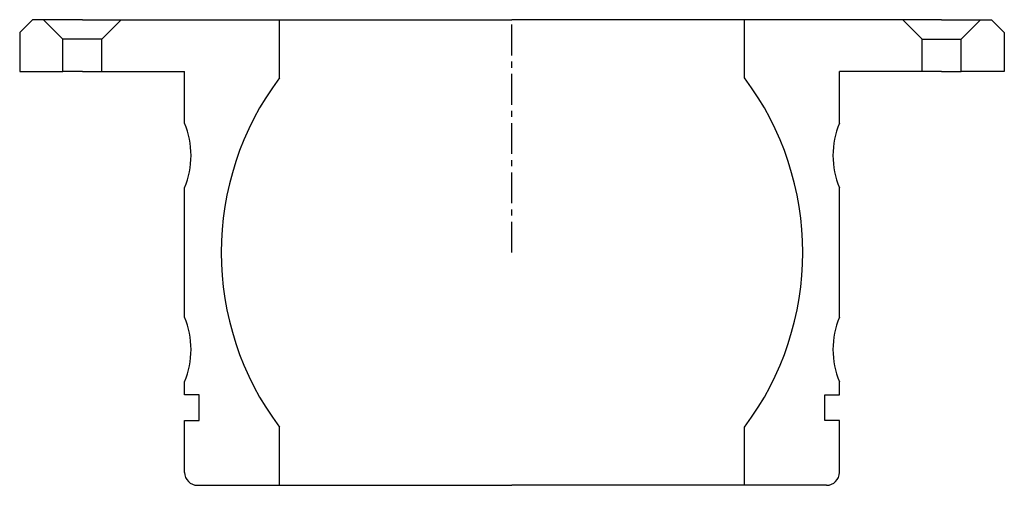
# Model space of a CAD drawing. Extents: x -76 to 76, y 64 to 136.
import ezdxf

# ---------------------------------------------------------------- set-up
doc = ezdxf.new("R2010")
doc.units = 0
doc.header["$LTSCALE"] = 0.15
doc.linetypes.add('CENTER', pattern=[50.8, 31.75, -6.35, 6.35, -6.35])
doc.layers.get('0').update_dxf_attribs({"linetype": 'CONTINUOUS'})
doc.layers.add('CENTER', color=9, linetype='CENTER')

# ---------------------------------------------------------------- blocks, each defined once
blk = doc.blocks.new('7T2-0-B')
at = {"linetype": 'Continuous'}
for p, q in [((-74.2, 36), (-76.2, 34)), ((-72.5, 36), (-74.2, 36)), ((-66.5, 36), (-72.5, 36)), ((-72.5, 36), (-69.5, 33)), ((-66.5, 36), (-60.5, 36)), ((-60.5, 36), (-63.5, 33)), ((-60.5, 36), (-36, 36)), ((-36, 27), (-36, 36)), ((60.5, 36), (36, 36)), ((36, 27), (36, 36)), ((66.5, 36), (60.5, 36)), ((60.5, 36), (63.5, 33)), ((66.5, 36), (72.5, 36)), ((72.5, 36), (69.5, 33)), ((72.5, 36), (74.2, 36)), ((74.2, 36), (76.2, 34)), ((-76.2, 34), (-76.2, 28)), ((76.2, 34), (76.2, 28)), ((-63.5, 33), (-69.5, 33)), ((-69.5, 28), (-69.5, 33)), ((-63.5, 28), (-63.5, 33)), ((63.5, 28), (63.5, 33)), ((63.5, 33), (69.5, 33)), ((69.5, 28), (69.5, 33)), ((-76.2, 28), (-69.5, 28)), ((-66.5, 28), (-69.5, 28)), ((-66.5, 28), (-63.5, 28)), ((-63.5, 28), (-50.68, 28)), ((63.5, 28), (50.68, 28)), ((66.5, 28), (63.5, 28)), ((66.5, 28), (69.5, 28)), ((76.2, 28), (69.5, 28)), ((-36, -36), (-36, -27)), ((36, -36), (36, -27)), ((-48.68, -36), (-36, -36)), ((48.68, -36), (36, -36))]:
    blk.add_line(p, q, dxfattribs=at)
for p, q in [((-36, 36), (0, 36)), ((36, 36), (0, 36)), ((-50.68, 20), (-50.68, 28)), ((50.68, 20), (50.68, 28)), ((-50.68, -10), (-50.68, 10)), ((50.68, -10), (50.68, 10)), ((-50.68, -22), (-50.68, -20)), ((50.68, -22), (50.68, -20)), ((-48.43, -22), (-50.68, -22)), ((-48.43, -26), (-48.43, -22)), ((48.43, -26), (48.43, -22)), ((48.43, -22), (50.68, -22)), ((-50.68, -34), (-50.68, -26)), ((-50.68, -26), (-48.43, -26)), ((50.68, -26), (48.43, -26)), ((50.68, -34), (50.68, -26)), ((-36, -36), (0, -36)), ((36, -36), (0, -36))]:
    blk.add_line(p, q)
for centre, radius, start, end in [((0, 0), 45, 143.1301, 216.8699), ((0, 0), 45, 323.1301, 36.8699), ((-62.68, 15), 13, 337.3801, 22.6199), ((62.68, 15), 13, 157.3801, 202.6199), ((-62.68, -15), 13, 337.3801, 22.6199), ((62.68, -15), 13, 157.3801, 202.6199)]:
    blk.add_arc(centre, radius, start, end)
for centre, start, end in [((-48.68, -34), 180, 270), ((48.68, -34), 270, 0)]:
    blk.add_arc(centre, 2, start, end, dxfattribs=at)
at = {"layer": 'CENTER'}
blk.add_line((0, 0), (0, 36), dxfattribs=at)

msp = doc.modelspace()

# ---------------------------------------------------------------- block references
msp.add_blockref('7T2-0-B', (0, 100))

doc.saveas('drawing.dxf')
